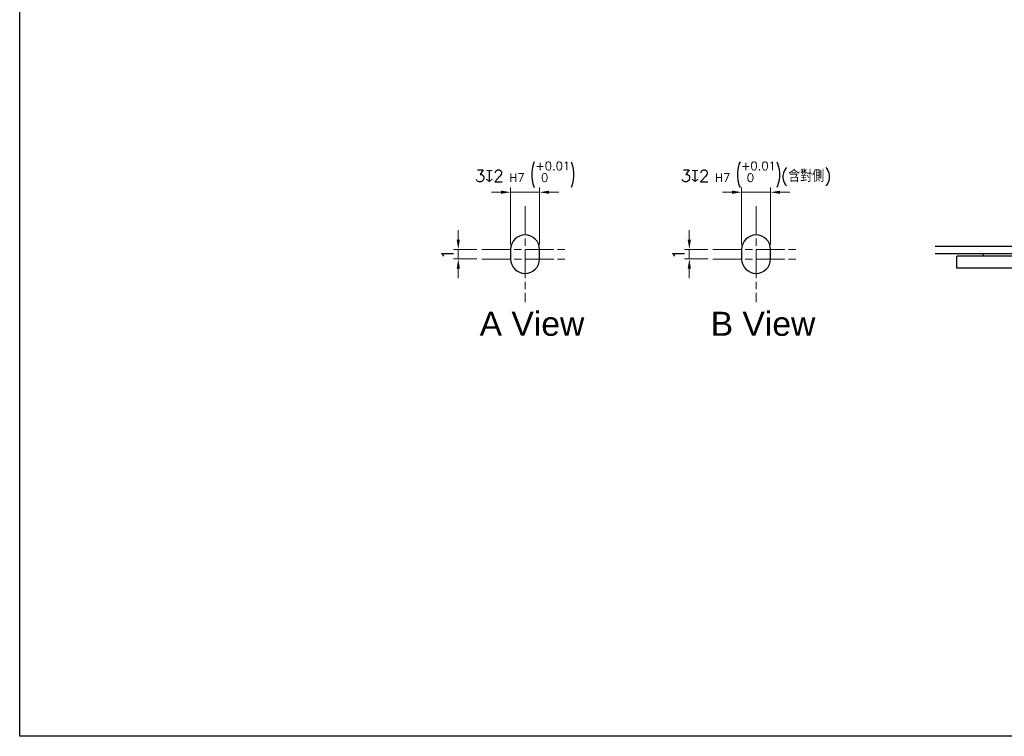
# Model space of a CAD drawing. Header units: inches. Extents: x 0 to 5655, y -2263 to 1330.
# Tile 139 of 239: x 3174 to 3378, y 0 to 149. Entities that reach past the tile are written whole.
import ezdxf

# ---------------------------------------------------------------- set-up
doc = ezdxf.new("R2010")
doc.units = ezdxf.units.IN
doc.header["$MEASUREMENT"] = 0
doc.linetypes.add('AM_ISO08W050x2', pattern=[9, 6, -0.75, 1.5, -0.75])
doc.linetypes.add('CENTER', pattern=[2, 1.25, -0.25, 0.25, -0.25])
for name, color, linetype, lineweight in [('AM_4', 3, 'Continuous', 15), ('AM_5', 3, 'Continuous', 15), ('AM_7', 4, 'CENTER', 15)]:
    doc.layers.add(name, color=color, linetype=linetype, lineweight=lineweight)
doc.styles.get("Standard").update_dxf_attribs({"font": 'arial.ttf'})
doc.styles.add('尺寸標註', font='romans.shx', dxfattribs={"bigfont": 'CHINESET.SHX'})
doc.dimstyles.new('複本 CNS2-1$0', dxfattribs={"dimtxt": 2.5, "dimasz": 2, "dimexe": 1, "dimexo": 1, "dimgap": 1, "dimtad": 1, "dimtoh": 1, "dimdsep": 46, "dimtxsty": '尺寸標註', "dimcen": 0, "dimclrd": 2, "dimclre": 2, "dimclrt": 3, "dimadec": 0, "dimazin": 2, "dimtp": 0.1, "dimtm": 0.1, "dimtfac": 0.71, "dimtmove": 0, "dimatfit": 0, "dimfxl": 0, "dimlwd": 13, "dimlwe": 13, "dimarcsym": 0})

# ---------------------------------------------------------------- blocks, each defined once
blk = doc.blocks.new('*D565')
at = {"layer": 'AM_5', "color": 2, "lineweight": 13}
for p, q in [((3264.99, 103.16), (3264.99, 105.16)), ((3268.86, 101.16), (3263.99, 101.16)), ((3264.99, 101.16), (3264.99, 99.16)), ((3268.86, 99.16), (3263.99, 99.16)), ((3264.99, 97.16), (3264.99, 95.16))]:
    blk.add_line(p, q, dxfattribs=at)
at = {"layer": 'AM_5', "color": 2}
for points in [[(3264.66, 103.16), (3265.32, 103.16), (3264.99, 101.16)], [(3264.66, 97.16), (3265.32, 97.16), (3264.99, 99.16)]]:
    blk.add_solid(points, dxfattribs=at)
at = {"layer": 'Defpoints', "color": 0}
for p in [(3269.86, 101.16), (3264.99, 99.16), (3269.86, 99.16)]:
    blk.add_point(p, dxfattribs=at)
at = {"layer": 'AM_5', "color": 3, "insert": (3262.74, 100.16), "char_height": 2.5, "attachment_point": 5, "rotation": 90, "style": '尺寸標註'}
blk.add_mtext('1', dxfattribs=at)
blk = doc.blocks.new('*D566')
at = {"layer": 'AM_5', "color": 2, "lineweight": 13}
for p, q in [((3273.86, 113.03), (3271.86, 113.03)), ((3275.86, 102.16), (3275.86, 114.03)), ((3275.86, 113.03), (3281.86, 113.03)), ((3281.86, 102.16), (3281.86, 114.03)), ((3283.86, 113.03), (3285.86, 113.03))]:
    blk.add_line(p, q, dxfattribs=at)
at = {"layer": 'AM_5', "color": 2}
for points in [[(3273.86, 113.36), (3273.86, 112.69), (3275.86, 113.03)], [(3283.86, 113.36), (3283.86, 112.69), (3281.86, 113.03)]]:
    blk.add_solid(points, dxfattribs=at)
at = {"layer": 'Defpoints', "color": 0}
for p in [(3281.86, 113.03), (3275.86, 101.16), (3281.86, 101.16)]:
    blk.add_point(p, dxfattribs=at)
at = {"layer": 'AM_5', "color": 3, "insert": (3278.86, 116.69), "char_height": 2.5, "attachment_point": 5, "style": '尺寸標註'}
blk.add_mtext('3{\\Famgdt;x}2{}{\\H0.7x;\\C3; H7 {\\H2x;\\W0.5;(}\\S+0.01^  0;{\\H2x;\\W0.5;)}}', dxfattribs=at)
blk = doc.blocks.new('*D567')
at = {"layer": 'AM_5', "color": 2, "lineweight": 13}
for p, q in [((3312.97, 103.16), (3312.97, 105.16)), ((3316.83, 101.16), (3311.97, 101.16)), ((3312.97, 101.16), (3312.97, 99.16)), ((3316.83, 99.16), (3311.97, 99.16)), ((3312.97, 97.16), (3312.97, 95.16))]:
    blk.add_line(p, q, dxfattribs=at)
at = {"layer": 'AM_5', "color": 2}
for points in [[(3312.63, 103.16), (3313.3, 103.16), (3312.97, 101.16)], [(3312.63, 97.16), (3313.3, 97.16), (3312.97, 99.16)]]:
    blk.add_solid(points, dxfattribs=at)
at = {"layer": 'Defpoints', "color": 0}
for p in [(3317.83, 101.16), (3312.97, 99.16), (3317.83, 99.16)]:
    blk.add_point(p, dxfattribs=at)
at = {"layer": 'AM_5', "color": 3, "insert": (3310.72, 100.16), "char_height": 2.5, "attachment_point": 5, "rotation": 90, "style": '尺寸標註'}
blk.add_mtext('1', dxfattribs=at)
blk = doc.blocks.new('*D568')
at = {"layer": 'AM_5', "color": 2, "lineweight": 13}
for p, q in [((3321.83, 113.03), (3319.83, 113.03)), ((3323.83, 102.16), (3323.83, 114.03)), ((3323.83, 113.03), (3329.83, 113.03)), ((3329.83, 102.16), (3329.83, 114.03)), ((3331.83, 113.03), (3333.83, 113.03))]:
    blk.add_line(p, q, dxfattribs=at)
at = {"layer": 'AM_5', "color": 2}
for points in [[(3321.83, 113.36), (3321.83, 112.69), (3323.83, 113.03)], [(3331.83, 113.36), (3331.83, 112.69), (3329.83, 113.03)]]:
    blk.add_solid(points, dxfattribs=at)
at = {"layer": 'Defpoints', "color": 0}
for p in [(3329.83, 113.03), (3323.83, 101.16), (3329.83, 101.16)]:
    blk.add_point(p, dxfattribs=at)
at = {"layer": 'AM_5', "color": 3, "insert": (3326.83, 116.69), "char_height": 2.5, "attachment_point": 5, "style": '尺寸標註'}
blk.add_mtext('3{\\Famgdt;x}2{}{\\H0.7x;\\C3; H7 {\\H2x;\\W0.5;(}\\S+0.01^  0;{\\H2x;\\W0.5;)}}(含對側)', dxfattribs=at)

msp = doc.modelspace()

# ---------------------------------------------------------------- linework, layer by layer
at = {"color": 7, "linetype": 'Continuous', "lineweight": 25}
for p, q in [((3275.856, 101.157), (3275.856, 99.157)), ((3281.856, 99.157), (3281.856, 101.157)), ((3323.833, 101.157), (3323.833, 99.157)), ((3329.833, 99.157), (3329.833, 101.157)), ((3436.009, 101.744), (3364.009, 101.744)), ((3436.009, 100.244), (3364.009, 100.244)), ((3374.009, 100.244), (3374.009, 99.744)), ((3368.509, 97.244), (3368.509, 99.744)), ((3369.509, 99.744), (3368.509, 99.744)), ((3387.509, 99.744), (3369.509, 99.744)), ((3369.509, 97.244), (3368.509, 97.244)), ((3387.509, 97.244), (3369.509, 97.244))]:
    msp.add_line(p, q, dxfattribs=at)
msp.add_lwpolyline([(3173.908, 493.153), (3529.18, 493.153), (3529.18, 0), (3173.908, 0)], close=True)
for centre, start, end in [((3278.856, 101.157), 0, 180), ((3326.833, 101.157), 0, 180), ((3278.856, 99.157), 180, 0), ((3326.833, 99.157), 180, 0)]:
    msp.add_arc(centre, 3, start, end, dxfattribs=at)
at = {"layer": 'AM_7', "linetype": 'AM_ISO08W050x2'}
for p, q in [((3278.856, 110.157), (3278.856, 90.157)), ((3326.833, 110.157), (3326.833, 90.157)), ((3269.856, 101.157), (3287.856, 101.157)), ((3317.833, 101.157), (3335.833, 101.157)), ((3269.856, 99.157), (3287.856, 99.157)), ((3317.833, 99.157), (3335.833, 99.157))]:
    msp.add_line(p, q, dxfattribs=at)

# ---------------------------------------------------------------- texts
at = {"layer": 'AM_4', "color": 1, "char_height": 5, "attachment_point": 5}
for s, insert in [('A View', (3280.292, 85.666)), ('B View', (3328.269, 85.666))]:
    msp.add_mtext(s, dxfattribs=dict(at, insert=insert))

# ---------------------------------------------------------------- dimensions: what is measured, and where the dimension line sits
at = {"layer": 'AM_5'}
for base, p1, p2, text, picture, middle in [((3281.856, 113.028), (3275.856, 101.157), (3281.856, 101.157), '<>{\\Famgdt;x}2{}{\\H0.7x;\\C3; H7 {\\H2x;\\W0.5;(}\\S+0.01^  0;{\\H2x;\\W0.5;)}}', '*D566', (3278.856, 113.028)), ((3329.833, 113.028), (3323.833, 101.157), (3329.833, 101.157), '<>{\\Famgdt;x}2{}{\\H0.7x;\\C3; H7 {\\H2x;\\W0.5;(}\\S+0.01^  0;{\\H2x;\\W0.5;)}}(含對側)', '*D568', (3326.833, 113.028))]:
    dim = msp.add_linear_dim(base=base, p1=p1, p2=p2, text=text, dimstyle='複本 CNS2-1$0', override={"dimdec": 1, "dimlfac": 0.5, "dimtp": 0.1, "dimtm": 0.1, "dimtdec": 2, "dimtzin": 8}, dxfattribs=at)
    dim.commit()
    dim.dimension.update_dxf_attribs({"geometry": picture, "text_midpoint": middle, "dimtype": 160})
for base, p1, p2, picture, middle in [((3264.988, 99.157), (3269.856, 101.157), (3269.856, 99.157), '*D565', (3264.988, 100.157)), ((3312.966, 99.157), (3317.833, 101.157), (3317.833, 99.157), '*D567', (3312.966, 100.157))]:
    dim = msp.add_linear_dim(base=base, p1=p1, p2=p2, angle=90, dimstyle='複本 CNS2-1$0', override={"dimdec": 1, "dimlfac": 0.5}, dxfattribs=at)
    dim.commit()
    dim.dimension.update_dxf_attribs({"geometry": picture, "text_midpoint": middle, "dimtype": 160})

doc.saveas('drawing.dxf')
